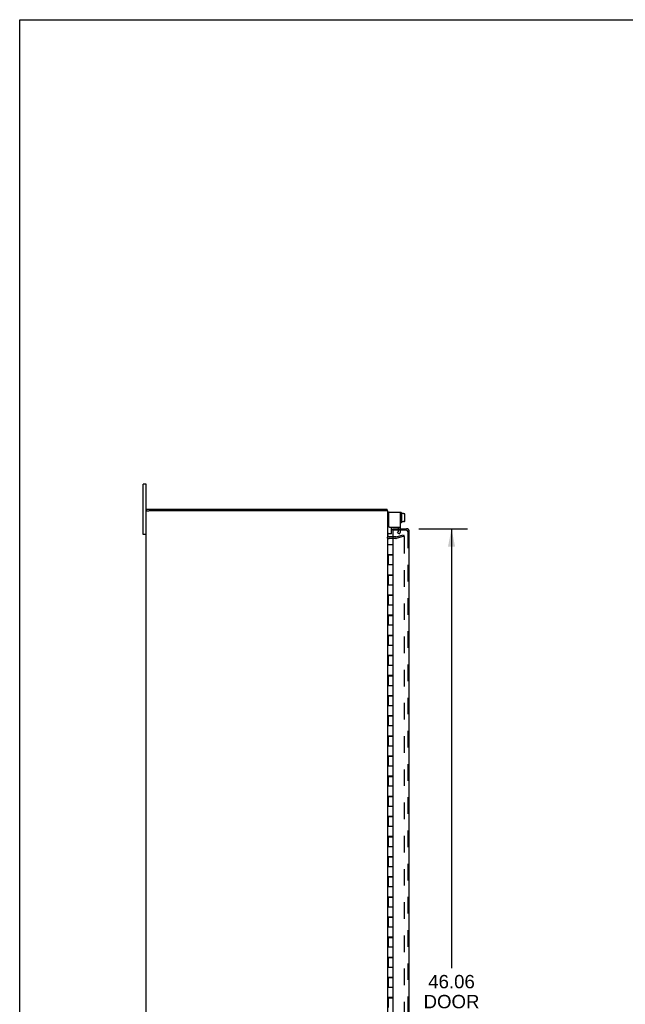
# Model space of a CAD drawing. Header units: inches. Extents: x 0 to 150, y 0 to 97.
# Tile 4 of 7: x 0 to 30, y 48 to 97. Entities that reach past the tile are written whole.
import ezdxf

# ---------------------------------------------------------------- set-up
doc = ezdxf.new("R2010")
doc.units = ezdxf.units.IN
doc.header["$LTSCALE"] = 8.25
doc.header["$MEASUREMENT"] = 0
doc.linetypes.add('HIDDEN', pattern=[0.2, 0.1, -0.1])
doc.layers.get('0').update_dxf_attribs({"linetype": 'CONTINUOUS'})
for name, color, linetype in [('DEFAULT_2', 8, 'HIDDEN'), ('DIMENSIONS', 7, 'CONTINUOUS'), ('DOOR_ASSEMBLY', 7, 'CONTINUOUS')]:
    doc.layers.add(name, color=color, linetype=linetype)
doc.styles.get("Standard").update_dxf_attribs({"font": 'arial.ttf'})
doc.dimstyles.new('DIMSTYLE_1', dxfattribs={"dimtxt": 0.661765, "dimasz": 0.882353, "dimexe": 0.09, "dimexo": 0.07, "dimgap": 0.0375, "dimtad": 0, "dimtih": 1, "dimtoh": 1, "dimzin": 4, "dimdsep": 46, "dimtxsty": 'Standard', "dimblk": '_FILLED', "dimblk1": '_FILLED', "dimblk2": '_FILLED', "dimcen": 0.09, "dimadec": 3, "dimazin": 1, "dimtfac": 1, "dimtdec": 3, "dimtofl": 0, "dimtmove": 0, "dimatfit": 3, "dimldrblk": '_FILLED', "dimfxl": 0, "dimtolj": 1, "dimtzin": 4, "dimarcsym": 0})

# ---------------------------------------------------------------- blocks, each defined once
blk = doc.blocks.new('_FILLED')
at = {"color": 0, "linetype": 'ByBlock'}
blk.add_solid([(0, 0), (-1, 0.2), (-1, -0.2)], dxfattribs=at)
blk = doc.blocks.new('*D3')
at = {"layer": 'DIMENSIONS', "color": 2, "linetype": 'Continuous'}
for p, q in [((19.818, 71.763), (22.236, 71.763)), ((21.442, 71.763), (21.442, 49.922)), ((21.442, 25.7), (21.442, 47.606)), ((19.818, 25.7), (22.236, 25.7))]:
    blk.add_line(p, q, dxfattribs=at)
at = {"layer": 'DIMENSIONS', "color": 2, "linetype": 'Continuous', "xscale": 0.8823529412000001, "yscale": 0.8823529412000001, "zscale": 0.8823529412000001}
for p, rotation in [((21.442, 71.763), 90), ((21.442, 25.7), 270)]:
    blk.add_blockref('_FILLED', p, dxfattribs=dict(at, rotation=rotation))
at = {"layer": 'DIMENSIONS', "color": 2, "linetype": 'Continuous', "insert": (21.442, 49.592), "char_height": 0.6618, "width": 2.77006, "attachment_point": 2, "line_spacing_factor": 0.9}
blk.add_mtext('46.06\\PDOOR', dxfattribs=at)

msp = doc.modelspace()

# ---------------------------------------------------------------- linework, layer by layer
at = {"color": 7, "linetype": 'Continuous'}
for p, q in [((0, 0), (0, 97.059)), ((0, 97.059), (150, 97.059)), ((6.137, 71.481), (6.137, 73.981)), ((6.272, 73.981), (6.137, 73.981)), ((6.272, 72.656), (6.42, 72.656)), ((6.302, 72.656), (6.302, 72.731)), ((18.272, 72.656), (18.127, 72.656)), ((18.252, 72.656), (18.252, 72.731)), ((18.352, 72.581), (18.366, 72.581)), ((18.94, 72.569), (18.92, 72.569)), ((18.95, 72.559), (18.95, 72.072)), ((19.057, 72.524), (18.95, 72.524)), ((19.057, 72.524), (19.057, 72.506)), ((19.115, 72.507), (19.057, 72.507)), ((19.115, 72.506), (19.057, 72.506)), ((19.125, 72.141), (19.125, 72.496)), ((18.94, 72.062), (18.92, 72.062)), ((19.057, 72.114), (18.95, 72.114)), ((19.057, 72.114), (19.057, 72.13)), ((19.115, 72.13), (19.057, 72.13)), ((19.115, 72.13), (19.057, 72.13)), ((6.272, 71.481), (6.137, 71.481)), ((18.45, 71.519), (18.312, 71.519)), ((18.46, 71.529), (18.46, 71.844))]:
    msp.add_line(p, q, dxfattribs=at)
at = {"color": 3, "linetype": 'Continuous'}
for p, q in [((6.272, 72.656), (6.272, 73.981)), ((6.272, 24.808), (6.272, 72.655)), ((6.302, 72.731), (18.252, 72.731)), ((18.117, 72.656), (6.427, 72.656)), ((18.272, 24.808), (18.272, 72.655)), ((18.306, 72.521), (18.306, 71.904)), ((18.366, 72.581), (18.91, 72.581)), ((18.91, 71.844), (18.91, 72.581)), ((18.366, 71.844), (18.91, 71.844)), ((18.52, 71.356), (18.342, 71.356))]:
    msp.add_line(p, q, dxfattribs=at)
at = {"color": 7, "linetype": 'Continuous'}
for centre, radius, start, end in [((18.352, 72.501), 0.08, 90, 180), ((18.92, 72.559), 0.01, 90, 180), ((18.94, 72.559), 0.01, 360, 90), ((18.92, 72.072), 0.01, 180, 270), ((18.94, 72.072), 0.01, 270, 0), ((18.312, 71.559), 0.04, 180, 270), ((18.45, 71.529), 0.01, 270, 360)]:
    msp.add_arc(centre, radius, start, end, dxfattribs=at)
at = {"color": 3, "linetype": 'Continuous'}
for centre, radius, start, end in [((18.366, 72.521), 0.06, 90, 180), ((18.366, 71.904), 0.06, 180, 270), ((18.342, 71.426), 0.07, 180, 270)]:
    msp.add_arc(centre, radius, start, end, dxfattribs=at)
at = {"color": 7, "linetype": 'Continuous'}
for centre, major_axis, ratio, start_param, end_param in [((19.115, 72.496), (0, -0.0113), 0.88616, 7.853982, 9.424778), ((19.115, 72.495), (0, 0.0114), 0.875492, -1.570796, 0), ((19.115, 72.142), (0, 0.0112), 0.889134, -3.141593, -1.570796), ((19.115, 72.141), (0, -0.0111), 0.898834, 6.283185, 7.853982)]:
    msp.add_ellipse(centre, major_axis=major_axis, ratio=ratio, start_param=start_param, end_param=end_param, dxfattribs=at)
at = {"layer": 'DEFAULT_2', "color": 8, "linetype": 'HIDDEN'}
for p, q in [((18.681, 71.358), (19.065, 71.461)), ((18.764, 71.555), (18.806, 71.627)), ((18.764, 71.555), (18.855, 71.503)), ((18.806, 71.627), (18.806, 71.844)), ((18.855, 71.503), (18.896, 71.575)), ((18.91, 71.627), (18.91, 71.844)), ((19.065, 71.461), (19.085, 71.388)), ((18.671, 71.281), (18.342, 71.281)), ((18.671, 71.356), (18.52, 71.356)), ((19.085, 71.388), (18.7, 71.285)), ((19.067, 71.376), (19.065, 71.376)), ((19.069, 71.375), (19.067, 71.376)), ((19.085, 71.356), (19.085, 26.107))]:
    msp.add_line(p, q, dxfattribs=at)
for points in [[(19.065, 71.376), (19.065, 71.376), (19.063, 71.376), (19.061, 71.375)], [(19.069, 71.375), (19.072, 71.375), (19.074, 71.374), (19.075, 71.373), (19.077, 71.372), (19.079, 71.37), (19.08, 71.368), (19.082, 71.366), (19.083, 71.365), (19.084, 71.362), (19.084, 71.36), (19.085, 71.358), (19.085, 71.356)]]:
    msp.add_lwpolyline(points, dxfattribs=at)
for centre, radius, start, end in [((18.806, 71.627), 0.104, 330, 360), ((18.342, 71.426), 0.145, 222.9858, 270), ((18.671, 71.396), 0.04, 270, 285), ((18.671, 71.396), 0.115, 270, 285)]:
    msp.add_arc(centre, radius, start, end, dxfattribs=at)
at = {"layer": 'DOOR_ASSEMBLY', "color": 7, "linetype": 'Continuous'}
for p, q in [((18.52, 71.688), (18.52, 71.763)), ((18.536, 71.688), (18.52, 71.688)), ((18.272, 70.981), (18.552, 70.981)), ((18.552, 70.481), (18.552, 70.981)), ((18.272, 70.481), (18.552, 70.481)), ((18.302, 70.461), (18.302, 69.981)), ((18.302, 70.461), (18.552, 70.461)), ((18.332, 70.481), (18.332, 70.461)), ((18.336, 70.481), (18.336, 70.461)), ((18.365, 70.481), (18.365, 70.461)), ((18.49, 70.481), (18.49, 70.461)), ((18.518, 70.461), (18.518, 70.481)), ((18.552, 69.481), (18.552, 70.461)), ((18.272, 69.981), (18.552, 69.981)), ((18.272, 69.481), (18.552, 69.481)), ((18.332, 69.481), (18.332, 69.461)), ((18.365, 69.481), (18.365, 69.461)), ((18.49, 69.481), (18.49, 69.461)), ((18.518, 69.461), (18.518, 69.481)), ((18.302, 69.461), (18.302, 68.981)), ((18.302, 69.461), (18.552, 69.461)), ((18.552, 68.481), (18.552, 69.461)), ((18.272, 68.981), (18.552, 68.981)), ((18.272, 68.481), (18.552, 68.481)), ((18.302, 68.461), (18.302, 67.981)), ((18.302, 68.461), (18.552, 68.461)), ((18.332, 68.481), (18.332, 68.461)), ((18.365, 68.481), (18.365, 68.461)), ((18.49, 68.481), (18.49, 68.461)), ((18.518, 68.461), (18.518, 68.481)), ((18.552, 67.481), (18.552, 68.461)), ((18.272, 67.981), (18.552, 67.981)), ((18.272, 67.481), (18.552, 67.481)), ((18.302, 67.461), (18.302, 66.981)), ((18.302, 67.461), (18.552, 67.461)), ((18.332, 67.481), (18.332, 67.461)), ((18.365, 67.481), (18.365, 67.461)), ((18.49, 67.481), (18.49, 67.461)), ((18.518, 67.461), (18.518, 67.481)), ((18.552, 66.481), (18.552, 67.461)), ((18.272, 66.981), (18.552, 66.981)), ((18.272, 66.481), (18.552, 66.481)), ((18.302, 66.461), (18.302, 65.981)), ((18.302, 66.461), (18.552, 66.461)), ((18.332, 66.481), (18.332, 66.461)), ((18.365, 66.481), (18.365, 66.461)), ((18.49, 66.481), (18.49, 66.461)), ((18.518, 66.461), (18.518, 66.481)), ((18.552, 65.481), (18.552, 66.461)), ((18.272, 65.981), (18.552, 65.981)), ((18.272, 65.481), (18.552, 65.481)), ((18.302, 65.461), (18.302, 64.981)), ((18.302, 65.461), (18.552, 65.461)), ((18.332, 65.481), (18.332, 65.461)), ((18.365, 65.481), (18.365, 65.461)), ((18.49, 65.481), (18.49, 65.461)), ((18.518, 65.461), (18.518, 65.481)), ((18.552, 64.481), (18.552, 65.461)), ((18.272, 64.981), (18.552, 64.981)), ((18.272, 64.481), (18.552, 64.481)), ((18.302, 64.461), (18.302, 63.981)), ((18.302, 64.461), (18.552, 64.461)), ((18.332, 64.481), (18.332, 64.461)), ((18.365, 64.481), (18.365, 64.461)), ((18.49, 64.481), (18.49, 64.461)), ((18.518, 64.461), (18.518, 64.481)), ((18.552, 63.481), (18.552, 64.461)), ((18.272, 63.981), (18.552, 63.981)), ((18.272, 63.481), (18.552, 63.481)), ((18.302, 63.461), (18.302, 62.981)), ((18.302, 63.461), (18.552, 63.461)), ((18.332, 63.481), (18.332, 63.461)), ((18.365, 63.481), (18.365, 63.461)), ((18.49, 63.481), (18.49, 63.461)), ((18.518, 63.461), (18.518, 63.481)), ((18.552, 62.481), (18.552, 63.461)), ((18.272, 62.981), (18.552, 62.981)), ((18.272, 62.481), (18.552, 62.481)), ((18.302, 62.461), (18.302, 61.981)), ((18.302, 62.461), (18.552, 62.461)), ((18.332, 62.481), (18.332, 62.461)), ((18.365, 62.481), (18.365, 62.461)), ((18.49, 62.481), (18.49, 62.461)), ((18.518, 62.461), (18.518, 62.481)), ((18.552, 61.481), (18.552, 62.461)), ((18.272, 61.981), (18.552, 61.981)), ((18.272, 61.481), (18.552, 61.481)), ((18.302, 61.461), (18.302, 60.981)), ((18.302, 61.461), (18.552, 61.461)), ((18.332, 61.481), (18.332, 61.461)), ((18.365, 61.481), (18.365, 61.461)), ((18.49, 61.481), (18.49, 61.461)), ((18.518, 61.461), (18.518, 61.481)), ((18.552, 60.481), (18.552, 61.461)), ((18.272, 60.981), (18.552, 60.981)), ((18.272, 60.481), (18.552, 60.481)), ((18.302, 60.461), (18.302, 59.981)), ((18.302, 60.461), (18.552, 60.461)), ((18.332, 60.481), (18.332, 60.461)), ((18.365, 60.481), (18.365, 60.461)), ((18.49, 60.481), (18.49, 60.461)), ((18.518, 60.461), (18.518, 60.481)), ((18.552, 59.481), (18.552, 60.461)), ((18.272, 59.981), (18.552, 59.981)), ((18.272, 59.481), (18.552, 59.481)), ((18.302, 59.461), (18.302, 58.981)), ((18.302, 59.461), (18.552, 59.461)), ((18.332, 59.481), (18.332, 59.461)), ((18.365, 59.481), (18.365, 59.461)), ((18.49, 59.481), (18.49, 59.461)), ((18.518, 59.461), (18.518, 59.481)), ((18.552, 58.481), (18.552, 59.461)), ((18.272, 58.981), (18.552, 58.981)), ((18.272, 58.481), (18.552, 58.481)), ((18.302, 58.461), (18.302, 57.981)), ((18.302, 58.461), (18.552, 58.461)), ((18.332, 58.481), (18.332, 58.461)), ((18.365, 58.481), (18.365, 58.461)), ((18.49, 58.481), (18.49, 58.461)), ((18.518, 58.461), (18.518, 58.481)), ((18.552, 57.481), (18.552, 58.461)), ((18.272, 57.981), (18.552, 57.981)), ((18.272, 57.481), (18.552, 57.481)), ((18.302, 57.461), (18.302, 56.981)), ((18.302, 57.461), (18.552, 57.461)), ((18.332, 57.481), (18.332, 57.461)), ((18.365, 57.481), (18.365, 57.461)), ((18.49, 57.481), (18.49, 57.461)), ((18.518, 57.461), (18.518, 57.481)), ((18.552, 56.481), (18.552, 57.461)), ((18.272, 56.981), (18.552, 56.981)), ((18.272, 56.481), (18.552, 56.481)), ((18.302, 56.461), (18.302, 55.981)), ((18.302, 56.461), (18.552, 56.461)), ((18.332, 56.481), (18.332, 56.461)), ((18.365, 56.481), (18.365, 56.461)), ((18.49, 56.481), (18.49, 56.461)), ((18.518, 56.461), (18.518, 56.481)), ((18.552, 55.481), (18.552, 56.461)), ((18.272, 55.981), (18.552, 55.981)), ((18.272, 55.481), (18.552, 55.481)), ((18.302, 55.461), (18.302, 54.981)), ((18.302, 55.461), (18.552, 55.461)), ((18.332, 55.481), (18.332, 55.461)), ((18.365, 55.481), (18.365, 55.461)), ((18.49, 55.481), (18.49, 55.461)), ((18.518, 55.461), (18.518, 55.481)), ((18.552, 54.481), (18.552, 55.461)), ((18.272, 54.981), (18.552, 54.981)), ((18.272, 54.481), (18.552, 54.481)), ((18.302, 54.461), (18.302, 53.981)), ((18.302, 54.461), (18.552, 54.461)), ((18.332, 54.481), (18.332, 54.461)), ((18.365, 54.481), (18.365, 54.461)), ((18.49, 54.481), (18.49, 54.461)), ((18.518, 54.461), (18.518, 54.481)), ((18.552, 53.481), (18.552, 54.461)), ((18.272, 53.981), (18.552, 53.981)), ((18.272, 53.481), (18.552, 53.481)), ((18.302, 53.461), (18.302, 52.981)), ((18.302, 53.461), (18.552, 53.461)), ((18.332, 53.481), (18.332, 53.461)), ((18.365, 53.481), (18.365, 53.461)), ((18.49, 53.481), (18.49, 53.461)), ((18.518, 53.461), (18.518, 53.481)), ((18.552, 52.481), (18.552, 53.461)), ((18.272, 52.981), (18.552, 52.981)), ((18.272, 52.481), (18.552, 52.481)), ((18.302, 52.461), (18.302, 51.981)), ((18.302, 52.461), (18.552, 52.461)), ((18.332, 52.481), (18.332, 52.461)), ((18.365, 52.481), (18.365, 52.461)), ((18.49, 52.481), (18.49, 52.461)), ((18.518, 52.461), (18.518, 52.481)), ((18.552, 51.481), (18.552, 52.461)), ((18.272, 51.981), (18.552, 51.981)), ((18.272, 51.481), (18.552, 51.481)), ((18.302, 51.461), (18.302, 50.981)), ((18.302, 51.461), (18.552, 51.461)), ((18.332, 51.481), (18.332, 51.461)), ((18.365, 51.481), (18.365, 51.461)), ((18.49, 51.481), (18.49, 51.461)), ((18.518, 51.461), (18.518, 51.481)), ((18.552, 50.481), (18.552, 51.461)), ((18.272, 50.981), (18.552, 50.981)), ((18.272, 50.481), (18.552, 50.481)), ((18.302, 50.461), (18.552, 50.461)), ((18.302, 50.461), (18.302, 49.981)), ((18.332, 50.481), (18.332, 50.461)), ((18.365, 50.481), (18.365, 50.461)), ((18.49, 50.481), (18.49, 50.461)), ((18.518, 50.461), (18.518, 50.481)), ((18.552, 49.481), (18.552, 50.461)), ((18.272, 49.981), (18.552, 49.981)), ((18.272, 49.481), (18.552, 49.481)), ((18.302, 49.461), (18.552, 49.461)), ((18.302, 49.461), (18.302, 48.981)), ((18.332, 49.481), (18.332, 49.461)), ((18.365, 49.481), (18.365, 49.461)), ((18.49, 49.481), (18.49, 49.461)), ((18.518, 49.461), (18.518, 49.481)), ((18.552, 48.481), (18.552, 49.461)), ((18.272, 48.981), (18.552, 48.981)), ((18.272, 48.481), (18.552, 48.481)), ((18.302, 48.461), (18.552, 48.461)), ((18.302, 48.461), (18.302, 47.981)), ((18.332, 48.481), (18.332, 48.461)), ((18.365, 48.481), (18.365, 48.461)), ((18.49, 48.481), (18.49, 48.461)), ((18.518, 48.461), (18.518, 48.481)), ((18.552, 47.481), (18.552, 48.461))]:
    msp.add_line(p, q, dxfattribs=at)
at = {"layer": 'DOOR_ASSEMBLY', "color": 3, "linetype": 'Continuous'}
for p, q in [((18.52, 71.763), (19.2, 71.763)), ((18.52, 71.672), (18.52, 70.981)), ((19.345, 25.845), (19.345, 71.618)), ((18.52, 70.481), (18.52, 70.461)), ((18.52, 69.481), (18.52, 69.461)), ((18.52, 68.481), (18.52, 68.461)), ((18.52, 67.481), (18.52, 67.461)), ((18.52, 66.481), (18.52, 66.461)), ((18.52, 65.481), (18.52, 65.461)), ((18.52, 64.481), (18.52, 64.461)), ((18.52, 63.481), (18.52, 63.461)), ((18.52, 62.481), (18.52, 62.461)), ((18.52, 61.481), (18.52, 61.461)), ((18.52, 60.481), (18.52, 60.461)), ((18.52, 59.481), (18.52, 59.461)), ((18.52, 58.481), (18.52, 58.461)), ((18.52, 57.481), (18.52, 57.461)), ((18.52, 56.481), (18.52, 56.461)), ((18.52, 55.481), (18.52, 55.461)), ((18.52, 54.481), (18.52, 54.461)), ((18.52, 53.481), (18.52, 53.461)), ((18.52, 52.481), (18.52, 52.461)), ((18.52, 51.481), (18.52, 51.461)), ((18.52, 50.481), (18.52, 50.461)), ((18.52, 49.481), (18.52, 49.461)), ((18.52, 48.481), (18.52, 48.461))]:
    msp.add_line(p, q, dxfattribs=at)
at = {"layer": 'DOOR_ASSEMBLY', "color": 8, "linetype": 'HIDDEN'}
for p, q in [((19.2, 71.688), (18.536, 71.688)), ((18.805, 71.763), (18.805, 71.688)), ((18.961, 71.763), (18.961, 71.688)), ((19.27, 71.618), (19.27, 25.845))]:
    msp.add_line(p, q, dxfattribs=at)
at = {"layer": 'DOOR_ASSEMBLY', "color": 3, "linetype": 'Continuous'}
for centre, radius, start, end in [((18.536, 71.672), 0.0156, 90, 180), ((19.2, 71.618), 0.145, 0, 90)]:
    msp.add_arc(centre, radius, start, end, dxfattribs=at)
at = {"layer": 'DOOR_ASSEMBLY', "color": 8, "linetype": 'HIDDEN'}
msp.add_arc((19.2, 71.618), 0.07, 0, 90, dxfattribs=at)

# ---------------------------------------------------------------- dimensions: what is measured, and where the dimension line sits
at = {"layer": 'DIMENSIONS', "color": 2, "linetype": 'Continuous'}
dim = msp.add_linear_dim(base=(21.442, 25.7), p1=(19.748, 71.763), p2=(19.748, 25.7), angle=270, text='<>\\PDOOR', dimstyle='DIMSTYLE_1', dxfattribs=at)
dim.commit()
dim.dimension.update_dxf_attribs({"geometry": '*D3', "text_midpoint": (21.442, 48.764), "dimtype": 160})

doc.saveas('drawing.dxf')
